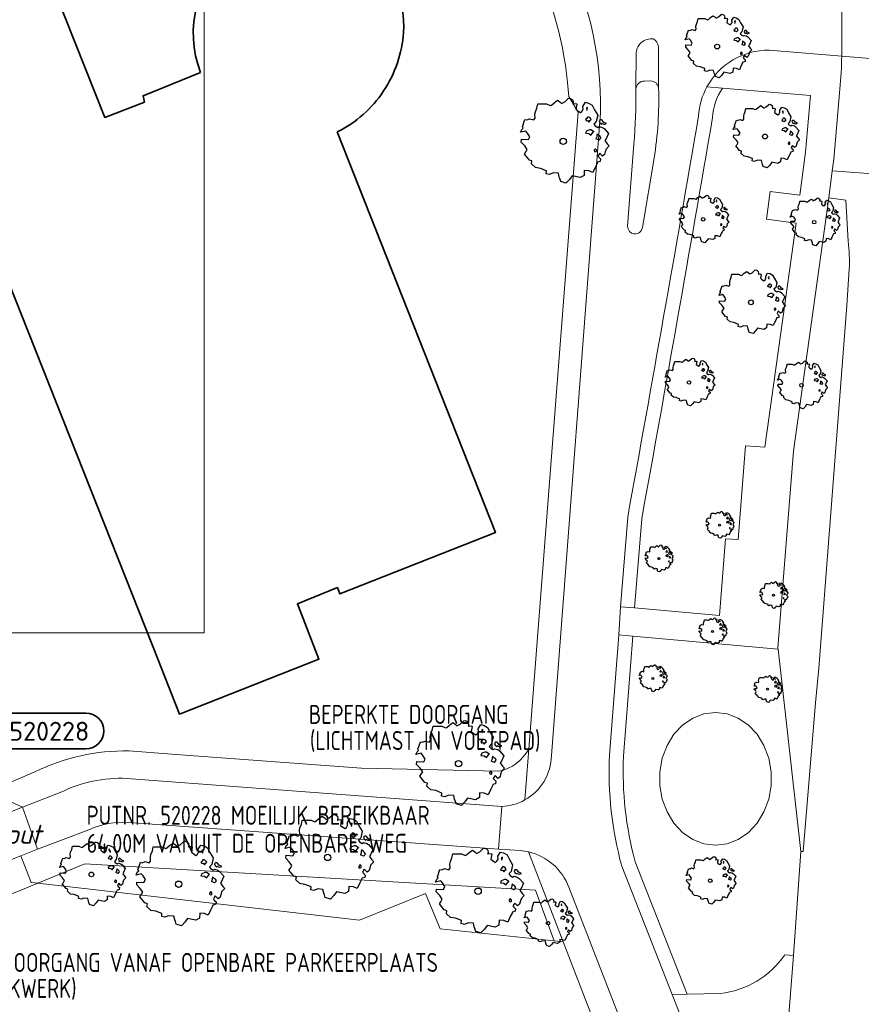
# Model space of a CAD drawing. Header units: metres. Extents: x 152391 to 157968, y 462336 to 467280.
# Tile 229 of 256: x 155140 to 155200, y 464518 to 464588. Entities that reach past the tile are written whole.
import ezdxf
from ezdxf.enums import TextEntityAlignment as Align

# ---------------------------------------------------------------- set-up
doc = ezdxf.new("R2010")
doc.units = ezdxf.units.M
doc.header["$LTSCALE"] = 0.75
doc.layers.get('0').update_dxf_attribs({"lineweight": 25})
doc.layers.get('defpoints').update_dxf_attribs({"lineweight": 25})
for name, color, linetype, lineweight in [('B-GV-GR-BOOM-S', 252, 'Continuous', 25), ('B-WE-GR-BEPLANTING_CULTUUR_BODEMBEDEKKER-GV', 251, 'Continuous', 18), ('B-WE-GR-BEPLANTING_CULTUUR_BOSPLANTSOEN-GV', 251, 'Continuous', 18), ('B-WE-GR-GROENVOORZIENING-GV', 251, 'Continuous', 18), ('B-WE-GR-HAAG-GV', 251, 'Continuous', 13), ('B-WE-OG-BEBOUWING-GV', 6, 'Continuous', 35), ('B-WE-OG-TERREIN_CULTUURSCHEIDING-GV', 251, 'Continuous', 18), ('B-WE-VH-VERHARDING_ASFALT-GV', 251, 'Continuous', 18), ('B-WE-VH-VERHARDING_BETON-GV', 251, 'Continuous', 18), ('B-WE-VH-VERHARDING_BETONSTRAATSTEEN-GV', 251, 'Continuous', 18), ('B-WE-VH-VERHARDING_TEGEL-GV', 251, 'Continuous', 18), ('N-OI-RI-BIJZONDERDERHEDEN-T18', 134, 'Continuous', 18), ('N-OI-RI-VWA_PUTNUMMER-S @ 0.75', 36, 'Continuous', 35)]:
    doc.layers.add(name, color=color, linetype=linetype, lineweight=lineweight)
doc.layers.add('X-XX-AL-TEKENBLAD_HULPLIJN-G', color=7, linetype='Continuous', lineweight=18, plot=False)
doc.styles.add('NLCS-ISO', font='isocpeur.ttf')
doc.styles.add('NLCS-ISO-M750-T18_CURSIEF', font='NLCS-ISO.ttf', dxfattribs={"oblique": 15, "height": 1.35})

# ---------------------------------------------------------------- blocks, each defined once
blk = doc.blocks.new('*U252')
for q in [(1.26, 9.499), (3.674, 8.849)]:
    blk.add_line((0.519, 1.931), q)
blk.add_lwpolyline([(16.81, 12.391), (9.652, 12.391, 1), (9.652, 9.007), (16.81, 9.007, 1)], format="xyb", close=True)
at = {"ltscale": 0.1, "style": 'NLCS-ISO'}
blk.add_attdef('PUTHGT', text='', height=1.8, rotation=74.94699, dxfattribs=at).set_placement((1.959, 7.393), align=Align.MIDDLE_LEFT)
blk.add_attdef('PUTNR', text='', height=1.8, dxfattribs=at).set_placement((13.333, 10.667), align=Align.MIDDLE_CENTER)
blk = doc.blocks.new('ACMAP_ANN_TEMPLATE_type knoop')
at = {"layer": 'defpoints', "style": 'NLCS-ISO-M750-T18_CURSIEF', "oblique": 15}
blk.add_attdef('type_knoop', (0, 0), '', height=1.35, dxfattribs=at)
blk = doc.blocks.new('SGR-BOOM_0_10')
at = {"linetype": 'Continuous'}
for p, q in [((-0.624, 0.668), (-0.591, 0.751)), ((-0.591, 0.751), (-0.572, 0.843)), ((-0.572, 0.843), (-0.375, 0.843)), ((-0.375, 0.843), (-0.29, 0.806)), ((-0.29, 0.806), (-0.264, 0.815)), ((-0.264, 0.815), (-0.205, 0.871)), ((-0.205, 0.871), (-0.127, 0.926)), ((-0.127, 0.926), (-0.075, 0.889)), ((-0.075, 0.889), (-0.035, 0.852)), ((-0.035, 0.852), (0.037, 0.889)), ((0.037, 0.889), (0.115, 0.963)), ((0.115, 0.963), (0.148, 0.973)), ((0.148, 0.973), (0.187, 0.954)), ((0.187, 0.954), (0.22, 0.926)), ((0.226, 0.862), (0.213, 0.843)), ((0.213, 0.843), (0.298, 0.852)), ((0.22, 0.926), (0.226, 0.862)), ((0.305, 0.834), (0.285, 0.723)), ((0.285, 0.723), (0.318, 0.695)), ((0.298, 0.852), (0.305, 0.834)), ((0.423, 0.677), (0.449, 0.723)), ((0.442, 0.788), (0.501, 0.88)), ((0.449, 0.723), (0.442, 0.788)), ((0.501, 0.88), (0.573, 0.862)), ((0.547, 0.769), (0.521, 0.751)), ((0.521, 0.751), (0.534, 0.705)), ((0.534, 0.705), (0.54, 0.695)), ((0.54, 0.714), (0.547, 0.769)), ((0.573, 0.862), (0.652, 0.815)), ((0.652, 0.815), (0.704, 0.714)), ((0.704, 0.714), (0.776, 0.594)), ((-0.958, 0.206), (-0.932, 0.27)), ((-0.84, 0.233), (-0.958, 0.206)), ((-0.945, -0.016), (-0.938, 0.049)), ((-0.938, 0.049), (-0.781, 0.039)), ((-0.932, 0.27), (-0.899, 0.298)), ((-0.918, 0.326), (-0.86, 0.492)), ((-0.899, 0.298), (-0.918, 0.326)), ((-0.86, 0.492), (-0.82, 0.483)), ((-0.801, 0.187), (-0.84, 0.233)), ((-0.82, 0.483), (-0.755, 0.511)), ((-0.748, 0.104), (-0.801, 0.187)), ((-0.781, 0.039), (-0.748, 0.104)), ((-0.755, 0.511), (-0.663, 0.483)), ((-0.663, 0.483), (-0.631, 0.52)), ((-0.637, 0.612), (-0.624, 0.668)), ((-0.631, 0.52), (-0.637, 0.612)), ((0.318, 0.695), (0.39, 0.649)), ((0.39, 0.649), (0.423, 0.677)), ((0.527, 0.511), (0.501, 0.492)), ((0.501, 0.492), (0.521, 0.464)), ((0.521, 0.233), (0.501, 0.187)), ((0.501, 0.187), (0.58, 0.178)), ((0.521, 0.464), (0.553, 0.474)), ((0.593, 0.261), (0.521, 0.233)), ((0.547, 0.547), (0.527, 0.511)), ((0.58, 0.547), (0.547, 0.547)), ((0.553, 0.474), (0.58, 0.437)), ((0.606, 0.529), (0.58, 0.547)), ((0.58, 0.437), (0.606, 0.474)), ((0.58, 0.178), (0.625, 0.141)), ((0.625, 0.261), (0.593, 0.261)), ((0.632, 0.492), (0.606, 0.529)), ((0.606, 0.474), (0.632, 0.492)), ((0.684, 0.224), (0.625, 0.261)), ((0.625, 0.141), (0.678, 0.206)), ((0.678, 0.206), (0.697, 0.233)), ((0.743, 0.446), (0.691, 0.39)), ((0.691, 0.39), (0.717, 0.353)), ((0.717, 0.353), (0.776, 0.316)), ((0.756, 0.104), (0.737, 0.058)), ((0.806, 0.027), (0.737, 0.058)), ((0.776, 0.594), (0.743, 0.446)), ((0.763, 0.169), (0.756, 0.132)), ((0.756, 0.132), (0.756, 0.104)), ((0.802, 0.132), (0.763, 0.169)), ((0.776, 0.316), (0.809, 0.335)), ((0.828, 0.113), (0.802, 0.132)), ((0.806, 0.027), (0.848, 0.076)), ((0.828, 0.483), (0.809, 0.455)), ((0.809, 0.455), (0.822, 0.418)), ((0.809, 0.335), (0.881, 0.316)), ((0.822, 0.418), (0.861, 0.39)), ((0.867, 0.483), (0.828, 0.483)), ((0.848, 0.076), (0.828, 0.113)), ((0.861, 0.409), (0.92, 0.381)), ((0.861, 0.39), (0.867, 0.409)), ((0.913, 0.427), (0.867, 0.483)), ((0.881, 0.316), (0.92, 0.289)), ((0.972, 0.4), (0.913, 0.427)), ((0.92, 0.381), (0.972, 0.4)), ((0.92, 0.289), (1.018, 0.178)), ((0.966, 0.058), (0.939, 0.021)), ((0.939, 0.021), (0.992, -0.053)), ((1.018, 0.178), (0.966, 0.058)), ((-0.866, -0.099), (-0.945, -0.016)), ((-0.873, -0.284), (-0.84, -0.238)), ((-0.761, -0.423), (-0.873, -0.284)), ((-0.807, -0.182), (-0.866, -0.099)), ((-0.84, -0.238), (-0.807, -0.182)), ((-0.703, -0.441), (-0.761, -0.423)), ((-0.716, -0.506), (-0.703, -0.441)), ((-0.624, -0.589), (-0.716, -0.506)), ((-0.513, -0.608), (-0.624, -0.589)), ((-0.375, -0.663), (-0.513, -0.608)), ((-0.382, -0.728), (-0.375, -0.663)), ((0.475, -0.654), (0.468, -0.765)), ((0.58, -0.663), (0.475, -0.654)), ((0.665, -0.7), (0.58, -0.663)), ((0.724, -0.571), (0.665, -0.7)), ((0.724, -0.164), (0.697, -0.201)), ((0.697, -0.201), (0.704, -0.238)), ((0.71, -0.238), (0.75, -0.229)), ((0.75, -0.192), (0.724, -0.164)), ((0.763, -0.497), (0.724, -0.571)), ((0.75, -0.229), (0.75, -0.192)), ((0.769, -0.469), (0.763, -0.497)), ((0.835, -0.45), (0.769, -0.469)), ((0.822, -0.266), (0.782, -0.33)), ((0.782, -0.33), (0.802, -0.358)), ((0.802, -0.358), (0.841, -0.395)), ((0.887, -0.33), (0.822, -0.266)), ((0.841, -0.395), (0.835, -0.45)), ((0.933, -0.293), (0.887, -0.33)), ((0.946, -0.238), (0.933, -0.293)), ((0.966, -0.173), (0.946, -0.238)), ((1.038, -0.099), (0.966, -0.173)), ((0.992, -0.053), (1.038, -0.099)), ((-0.31, -0.746), (-0.382, -0.728)), ((-0.225, -0.709), (-0.31, -0.746)), ((-0.107, -0.718), (-0.225, -0.709)), ((-0.088, -0.802), (-0.107, -0.718)), ((-0.075, -0.839), (-0.088, -0.802)), ((-0.055, -0.903), (-0.075, -0.839)), ((0.063, -0.94), (-0.055, -0.903)), ((0.141, -0.857), (0.063, -0.94)), ((0.2, -0.774), (0.141, -0.857)), ((0.383, -0.811), (0.2, -0.774)), ((0.468, -0.765), (0.383, -0.811))]:
    blk.add_line(p, q, dxfattribs=at)
blk.add_circle((0, 0), 0.0711, dxfattribs=at)
blk = doc.blocks.new('SGR-BOOM_21_30')
at = {"linetype": 'Continuous'}
for p, q in [((-1.051, 1.335), (-1.016, 1.499)), ((-1.016, 1.499), (-0.668, 1.499)), ((-0.668, 1.499), (-0.516, 1.433)), ((-0.516, 1.433), (-0.47, 1.45)), ((-0.47, 1.45), (-0.365, 1.548)), ((-0.365, 1.548), (-0.226, 1.647)), ((-0.226, 1.647), (-0.133, 1.581)), ((-0.133, 1.581), (-0.063, 1.515)), ((-0.063, 1.515), (0.065, 1.581)), ((0.065, 1.581), (0.205, 1.712)), ((0.205, 1.712), (0.263, 1.729)), ((0.263, 1.729), (0.333, 1.696)), ((0.333, 1.696), (0.391, 1.647)), ((0.402, 1.532), (0.379, 1.499)), ((0.379, 1.499), (0.53, 1.515)), ((0.391, 1.647), (0.402, 1.532)), ((0.542, 1.483), (0.507, 1.285)), ((0.53, 1.515), (0.542, 1.483)), ((0.786, 1.4), (0.891, 1.565)), ((0.891, 1.565), (1.019, 1.532)), ((1.019, 1.532), (1.158, 1.45)), ((1.158, 1.45), (1.251, 1.269)), ((-1.633, 0.579), (-1.528, 0.875)), ((-1.528, 0.875), (-1.458, 0.858)), ((-1.458, 0.858), (-1.342, 0.908)), ((-1.342, 0.908), (-1.179, 0.858)), ((-1.179, 0.858), (-1.121, 0.924)), ((-1.133, 1.088), (-1.109, 1.187)), ((-1.121, 0.924), (-1.133, 1.088)), ((-1.109, 1.187), (-1.051, 1.335)), ((0.507, 1.285), (0.565, 1.236)), ((0.565, 1.236), (0.693, 1.154)), ((0.693, 1.154), (0.751, 1.203)), ((0.751, 1.203), (0.798, 1.285)), ((0.798, 1.285), (0.786, 1.4)), ((0.937, 0.908), (0.891, 0.875)), ((0.891, 0.875), (0.926, 0.825)), ((0.972, 1.368), (0.926, 1.335)), ((0.926, 1.335), (0.949, 1.253)), ((0.926, 0.825), (0.984, 0.842)), ((0.972, 0.973), (0.937, 0.908)), ((0.949, 1.253), (0.961, 1.236)), ((0.961, 1.269), (0.972, 1.368)), ((1.03, 0.973), (0.972, 0.973)), ((0.984, 0.842), (1.03, 0.776)), ((1.077, 0.94), (1.03, 0.973)), ((1.03, 0.776), (1.077, 0.842)), ((1.124, 0.875), (1.077, 0.94)), ((1.077, 0.842), (1.124, 0.875)), ((1.321, 0.793), (1.228, 0.694)), ((1.251, 1.269), (1.379, 1.055)), ((1.379, 1.055), (1.321, 0.793)), ((1.472, 0.858), (1.438, 0.809)), ((1.438, 0.809), (1.461, 0.743)), ((1.461, 0.743), (1.531, 0.694)), ((1.542, 0.858), (1.472, 0.858)), ((1.531, 0.727), (1.635, 0.678)), ((1.531, 0.694), (1.542, 0.727)), ((1.624, 0.76), (1.542, 0.858)), ((1.728, 0.71), (1.624, 0.76)), ((1.635, 0.678), (1.728, 0.71)), ((-1.703, 0.365), (-1.656, 0.48)), ((-1.493, 0.415), (-1.703, 0.365)), ((-1.679, -0.029), (-1.668, 0.086)), ((-1.668, 0.086), (-1.389, 0.07)), ((-1.656, 0.48), (-1.598, 0.53)), ((-1.598, 0.53), (-1.633, 0.579)), ((-1.423, 0.333), (-1.493, 0.415)), ((-1.33, 0.185), (-1.423, 0.333)), ((-1.389, 0.07), (-1.33, 0.185)), ((0.926, 0.415), (0.891, 0.333)), ((0.891, 0.333), (1.03, 0.316)), ((1.054, 0.464), (0.926, 0.415)), ((1.03, 0.316), (1.112, 0.251)), ((1.112, 0.464), (1.054, 0.464)), ((1.217, 0.398), (1.112, 0.464)), ((1.112, 0.251), (1.205, 0.365)), ((1.205, 0.365), (1.24, 0.415)), ((1.228, 0.694), (1.275, 0.628)), ((1.275, 0.628), (1.379, 0.563)), ((1.344, 0.185), (1.31, 0.103)), ((1.434, 0.049), (1.31, 0.103)), ((1.356, 0.3), (1.344, 0.234)), ((1.344, 0.234), (1.344, 0.185)), ((1.426, 0.234), (1.356, 0.3)), ((1.379, 0.563), (1.438, 0.595)), ((1.472, 0.201), (1.426, 0.234)), ((1.434, 0.049), (1.507, 0.136)), ((1.438, 0.595), (1.565, 0.563)), ((1.507, 0.136), (1.472, 0.201)), ((1.565, 0.563), (1.635, 0.513)), ((1.635, 0.513), (1.81, 0.316)), ((1.717, 0.103), (1.67, 0.037)), ((1.67, 0.037), (1.763, -0.094)), ((1.81, 0.316), (1.717, 0.103)), ((-1.54, -0.177), (-1.679, -0.029)), ((-1.551, -0.505), (-1.493, -0.423)), ((-1.354, -0.752), (-1.551, -0.505)), ((-1.435, -0.324), (-1.54, -0.177)), ((-1.493, -0.423), (-1.435, -0.324)), ((1.286, -0.292), (1.24, -0.357)), ((1.24, -0.357), (1.251, -0.423)), ((1.263, -0.423), (1.333, -0.407)), ((1.333, -0.341), (1.286, -0.292)), ((1.333, -0.407), (1.333, -0.341)), ((1.461, -0.472), (1.391, -0.587)), ((1.391, -0.587), (1.426, -0.637)), ((1.426, -0.637), (1.496, -0.702)), ((1.577, -0.587), (1.461, -0.472)), ((1.658, -0.522), (1.577, -0.587)), ((1.682, -0.423), (1.658, -0.522)), ((1.717, -0.308), (1.682, -0.423)), ((1.845, -0.177), (1.717, -0.308)), ((1.763, -0.094), (1.845, -0.177)), ((-1.249, -0.784), (-1.354, -0.752)), ((-1.272, -0.899), (-1.249, -0.784)), ((-1.109, -1.047), (-1.272, -0.899)), ((-0.912, -1.08), (-1.109, -1.047)), ((-0.668, -1.179), (-0.912, -1.08)), ((-0.679, -1.294), (-0.668, -1.179)), ((-0.551, -1.326), (-0.679, -1.294)), ((-0.4, -1.261), (-0.551, -1.326)), ((-0.191, -1.277), (-0.4, -1.261)), ((-0.156, -1.425), (-0.191, -1.277)), ((0.356, -1.376), (0.251, -1.524)), ((0.682, -1.441), (0.356, -1.376)), ((0.833, -1.359), (0.682, -1.441)), ((0.844, -1.162), (0.833, -1.359)), ((1.03, -1.179), (0.844, -1.162)), ((1.182, -1.244), (1.03, -1.179)), ((1.286, -1.014), (1.182, -1.244)), ((1.356, -0.883), (1.286, -1.014)), ((1.368, -0.834), (1.356, -0.883)), ((1.484, -0.801), (1.368, -0.834)), ((1.496, -0.702), (1.484, -0.801)), ((-0.133, -1.491), (-0.156, -1.425)), ((-0.098, -1.606), (-0.133, -1.491)), ((0.112, -1.671), (-0.098, -1.606)), ((0.251, -1.524), (0.112, -1.671))]:
    blk.add_line(p, q, dxfattribs=at)
blk.add_circle((0, 0), 0.126, dxfattribs=at)
blk = doc.blocks.new('SGR-BOOM_31_50')
at = {"linetype": 'Continuous'}
for p, q in [((-0.487, 2.064), (-0.301, 2.196)), ((-0.301, 2.196), (-0.177, 2.108)), ((-0.177, 2.108), (-0.084, 2.02)), ((-0.084, 2.02), (0.087, 2.108)), ((0.087, 2.108), (0.273, 2.283)), ((0.273, 2.283), (0.351, 2.305)), ((0.351, 2.305), (0.444, 2.261)), ((0.444, 2.261), (0.521, 2.196)), ((0.521, 2.196), (0.537, 2.042)), ((-1.51, 1.451), (-1.479, 1.582)), ((-1.495, 1.232), (-1.51, 1.451)), ((-1.479, 1.582), (-1.402, 1.78)), ((-1.402, 1.78), (-1.355, 1.999)), ((-1.355, 1.999), (-0.89, 1.999)), ((-0.89, 1.999), (-0.688, 1.911)), ((-0.688, 1.911), (-0.626, 1.933)), ((-0.626, 1.933), (-0.487, 2.064)), ((0.537, 2.042), (0.506, 1.999)), ((0.506, 1.999), (0.707, 2.02)), ((0.723, 1.977), (0.676, 1.714)), ((0.676, 1.714), (0.754, 1.648)), ((0.707, 2.02), (0.723, 1.977)), ((0.754, 1.648), (0.924, 1.539)), ((0.924, 1.539), (1.002, 1.604)), ((1.002, 1.604), (1.064, 1.714)), ((1.048, 1.867), (1.188, 2.086)), ((1.064, 1.714), (1.048, 1.867)), ((1.188, 2.086), (1.358, 2.042)), ((1.296, 1.823), (1.234, 1.78)), ((1.234, 1.78), (1.265, 1.67)), ((1.265, 1.67), (1.281, 1.648)), ((1.281, 1.692), (1.296, 1.823)), ((1.358, 2.042), (1.545, 1.933)), ((1.545, 1.933), (1.669, 1.692)), ((1.669, 1.692), (1.839, 1.407)), ((1.839, 1.407), (1.762, 1.057)), ((-2.208, 0.641), (-2.131, 0.706)), ((-2.177, 0.772), (-2.038, 1.166)), ((-2.131, 0.706), (-2.177, 0.772)), ((-2.038, 1.166), (-1.944, 1.144)), ((-1.944, 1.144), (-1.789, 1.21)), ((-1.789, 1.21), (-1.572, 1.144)), ((-1.572, 1.144), (-1.495, 1.232)), ((1.25, 1.21), (1.188, 1.166)), ((1.188, 1.166), (1.234, 1.101)), ((1.234, 1.101), (1.312, 1.122)), ((1.296, 1.298), (1.25, 1.21)), ((1.374, 1.298), (1.296, 1.298)), ((1.312, 1.122), (1.374, 1.035)), ((1.436, 1.254), (1.374, 1.298)), ((1.374, 1.035), (1.436, 1.122)), ((1.498, 1.166), (1.436, 1.254)), ((1.436, 1.122), (1.498, 1.166)), ((1.762, 1.057), (1.638, 0.925)), ((1.638, 0.925), (1.7, 0.838)), ((1.7, 0.838), (1.839, 0.75)), ((1.839, 0.75), (1.917, 0.794)), ((1.963, 1.144), (1.917, 1.079)), ((1.917, 1.079), (1.948, 0.991)), ((1.917, 0.794), (2.087, 0.75)), ((1.948, 0.991), (2.041, 0.925)), ((2.056, 1.144), (1.963, 1.144)), ((2.041, 0.969), (2.18, 0.903)), ((2.041, 0.925), (2.056, 0.969)), ((2.165, 1.013), (2.056, 1.144)), ((2.087, 0.75), (2.18, 0.684)), ((2.304, 0.947), (2.165, 1.013)), ((2.18, 0.903), (2.304, 0.947)), ((-2.27, 0.487), (-2.208, 0.641)), ((-1.991, 0.553), (-2.27, 0.487)), ((-2.239, -0.038), (-2.224, 0.115)), ((-2.224, 0.115), (-1.851, 0.093)), ((-1.898, 0.444), (-1.991, 0.553)), ((-1.774, 0.246), (-1.898, 0.444)), ((-1.851, 0.093), (-1.774, 0.246)), ((1.234, 0.553), (1.188, 0.444)), ((1.188, 0.444), (1.374, 0.422)), ((1.405, 0.619), (1.234, 0.553)), ((1.374, 0.422), (1.483, 0.334)), ((1.483, 0.619), (1.405, 0.619)), ((1.622, 0.531), (1.483, 0.619)), ((1.483, 0.334), (1.607, 0.487)), ((1.607, 0.487), (1.653, 0.553)), ((1.793, 0.246), (1.746, 0.137)), ((1.911, 0.065), (1.746, 0.137)), ((1.808, 0.4), (1.793, 0.312)), ((1.793, 0.312), (1.793, 0.246)), ((1.901, 0.312), (1.808, 0.4)), ((1.963, 0.268), (1.901, 0.312)), ((1.911, 0.065), (2.01, 0.181)), ((2.01, 0.181), (1.963, 0.268)), ((2.18, 0.684), (2.413, 0.422)), ((2.289, 0.137), (2.227, 0.049)), ((2.227, 0.049), (2.351, -0.126)), ((2.413, 0.422), (2.289, 0.137)), ((-2.053, -0.235), (-2.239, -0.038)), ((-2.069, -0.673), (-1.991, -0.564)), ((-1.805, -1.002), (-2.069, -0.673)), ((-1.913, -0.433), (-2.053, -0.235)), ((-1.991, -0.564), (-1.913, -0.433)), ((1.715, -0.389), (1.653, -0.476)), ((1.653, -0.476), (1.669, -0.564)), ((1.684, -0.564), (1.777, -0.542)), ((1.777, -0.454), (1.715, -0.389)), ((1.777, -0.542), (1.777, -0.454)), ((1.948, -0.63), (1.855, -0.783)), ((2.103, -0.783), (1.948, -0.63)), ((2.211, -0.695), (2.103, -0.783)), ((2.242, -0.564), (2.211, -0.695)), ((2.289, -0.411), (2.242, -0.564)), ((2.459, -0.235), (2.289, -0.411)), ((2.351, -0.126), (2.459, -0.235)), ((-1.665, -1.046), (-1.805, -1.002)), ((-1.696, -1.199), (-1.665, -1.046)), ((-1.479, -1.396), (-1.696, -1.199)), ((-1.216, -1.44), (-1.479, -1.396)), ((1.715, -1.352), (1.576, -1.659)), ((1.808, -1.177), (1.715, -1.352)), ((1.824, -1.112), (1.808, -1.177)), ((1.979, -1.068), (1.824, -1.112)), ((1.855, -0.783), (1.901, -0.849)), ((1.901, -0.849), (1.994, -0.936)), ((1.994, -0.936), (1.979, -1.068)), ((-0.89, -1.571), (-1.216, -1.44)), ((-0.906, -1.725), (-0.89, -1.571)), ((-0.735, -1.769), (-0.906, -1.725)), ((-0.533, -1.681), (-0.735, -1.769)), ((-0.254, -1.703), (-0.533, -1.681)), ((-0.208, -1.9), (-0.254, -1.703)), ((-0.177, -1.988), (-0.208, -1.9)), ((-0.13, -2.141), (-0.177, -1.988)), ((0.335, -2.031), (0.149, -2.229)), ((0.475, -1.834), (0.335, -2.031)), ((0.909, -1.922), (0.475, -1.834)), ((1.11, -1.812), (0.909, -1.922)), ((1.126, -1.55), (1.11, -1.812)), ((1.374, -1.571), (1.126, -1.55)), ((1.576, -1.659), (1.374, -1.571)), ((0.149, -2.229), (-0.13, -2.141))]:
    blk.add_line(p, q, dxfattribs=at)
blk.add_circle((0, 0), 0.169, dxfattribs=at)
blk = doc.blocks.new('SGR-BOOM_50_100')
at = {"linetype": 'Continuous'}
for p, q in [((-0.649, 2.752), (-0.401, 2.928)), ((-0.401, 2.928), (-0.236, 2.811)), ((-0.236, 2.811), (-0.112, 2.694)), ((-0.112, 2.694), (0.116, 2.811)), ((0.116, 2.811), (0.364, 3.044)), ((0.364, 3.044), (0.467, 3.074)), ((0.467, 3.074), (0.591, 3.015)), ((0.591, 3.015), (0.695, 2.928)), ((0.695, 2.928), (0.715, 2.723)), ((-2.014, 1.935), (-1.972, 2.11)), ((-1.972, 2.11), (-1.869, 2.373)), ((-1.869, 2.373), (-1.807, 2.665)), ((-1.807, 2.665), (-1.187, 2.665)), ((-1.187, 2.665), (-0.918, 2.548)), ((-0.918, 2.548), (-0.835, 2.577)), ((-0.835, 2.577), (-0.649, 2.752)), ((0.715, 2.723), (0.674, 2.665)), ((0.674, 2.665), (0.943, 2.694)), ((0.964, 2.636), (0.902, 2.285)), ((0.902, 2.285), (1.005, 2.198)), ((0.943, 2.694), (0.964, 2.636)), ((1.005, 2.198), (1.232, 2.052)), ((1.232, 2.052), (1.336, 2.139)), ((1.336, 2.139), (1.418, 2.285)), ((1.398, 2.49), (1.584, 2.782)), ((1.418, 2.285), (1.398, 2.49)), ((1.584, 2.782), (1.811, 2.723)), ((1.729, 2.431), (1.646, 2.373)), ((1.646, 2.373), (1.687, 2.227)), ((1.687, 2.227), (1.708, 2.198)), ((1.708, 2.256), (1.729, 2.431)), ((1.811, 2.723), (2.059, 2.577)), ((2.059, 2.577), (2.225, 2.256)), ((2.225, 2.256), (2.452, 1.876)), ((-2.903, 1.029), (-2.717, 1.555)), ((-2.717, 1.555), (-2.593, 1.526)), ((-2.593, 1.526), (-2.386, 1.613)), ((-2.386, 1.613), (-2.096, 1.526)), ((-2.096, 1.526), (-1.993, 1.643)), ((-1.993, 1.643), (-2.014, 1.935)), ((1.667, 1.613), (1.584, 1.555)), ((1.584, 1.555), (1.646, 1.467)), ((1.646, 1.467), (1.749, 1.497)), ((1.729, 1.73), (1.667, 1.613)), ((1.832, 1.73), (1.729, 1.73)), ((1.749, 1.497), (1.832, 1.38)), ((1.915, 1.672), (1.832, 1.73)), ((1.832, 1.38), (1.915, 1.497)), ((1.997, 1.555), (1.915, 1.672)), ((1.915, 1.497), (1.997, 1.555)), ((2.349, 1.409), (2.183, 1.234)), ((2.452, 1.876), (2.349, 1.409)), ((2.618, 1.526), (2.556, 1.438)), ((2.556, 1.438), (2.597, 1.321)), ((2.742, 1.526), (2.618, 1.526)), ((2.886, 1.351), (2.742, 1.526)), ((-3.027, 0.65), (-2.944, 0.854)), ((-2.655, 0.737), (-3.027, 0.65)), ((-2.944, 0.854), (-2.841, 0.942)), ((-2.841, 0.942), (-2.903, 1.029)), ((-2.531, 0.591), (-2.655, 0.737)), ((1.646, 0.737), (1.584, 0.591)), ((1.873, 0.825), (1.646, 0.737)), ((1.977, 0.825), (1.873, 0.825)), ((2.163, 0.708), (1.977, 0.825)), ((2.142, 0.65), (2.204, 0.737)), ((2.183, 1.234), (2.266, 1.117)), ((2.266, 1.117), (2.452, 1)), ((2.452, 1), (2.556, 1.059)), ((2.556, 1.059), (2.783, 1)), ((2.597, 1.321), (2.721, 1.234)), ((2.721, 1.292), (2.907, 1.205)), ((2.721, 1.234), (2.742, 1.292)), ((2.783, 1), (2.907, 0.913)), ((3.072, 1.263), (2.886, 1.351)), ((2.907, 1.205), (3.072, 1.263)), ((2.907, 0.913), (3.217, 0.562)), ((-2.985, -0.051), (-2.965, 0.153)), ((-2.965, 0.153), (-2.469, 0.124)), ((-2.365, 0.329), (-2.531, 0.591)), ((-2.469, 0.124), (-2.365, 0.329)), ((1.584, 0.591), (1.832, 0.562)), ((1.832, 0.562), (1.977, 0.445)), ((1.977, 0.445), (2.142, 0.65)), ((2.39, 0.329), (2.328, 0.183)), ((2.549, 0.087), (2.328, 0.183)), ((2.411, 0.533), (2.39, 0.416)), ((2.39, 0.416), (2.39, 0.329)), ((2.535, 0.416), (2.411, 0.533)), ((2.618, 0.358), (2.535, 0.416)), ((2.549, 0.087), (2.68, 0.241)), ((2.68, 0.241), (2.618, 0.358)), ((3.052, 0.183), (2.969, 0.066)), ((2.969, 0.066), (3.135, -0.168)), ((3.217, 0.562), (3.052, 0.183)), ((-2.737, -0.314), (-2.985, -0.051)), ((-2.551, -0.577), (-2.737, -0.314)), ((-2.655, -0.752), (-2.551, -0.577)), ((2.287, -0.518), (2.204, -0.635)), ((2.204, -0.635), (2.225, -0.752)), ((2.37, -0.606), (2.287, -0.518)), ((2.37, -0.723), (2.37, -0.606)), ((3.052, -0.548), (2.99, -0.752)), ((3.279, -0.314), (3.052, -0.548)), ((3.135, -0.168), (3.279, -0.314)), ((-2.758, -0.898), (-2.655, -0.752)), ((-2.407, -1.336), (-2.758, -0.898)), ((-2.22, -1.394), (-2.407, -1.336)), ((-2.262, -1.599), (-2.22, -1.394)), ((2.245, -0.752), (2.37, -0.723)), ((2.597, -0.84), (2.473, -1.044)), ((2.473, -1.044), (2.535, -1.132)), ((2.535, -1.132), (2.659, -1.248)), ((2.804, -1.044), (2.597, -0.84)), ((2.659, -1.248), (2.638, -1.424)), ((2.948, -0.927), (2.804, -1.044)), ((2.99, -0.752), (2.948, -0.927)), ((-1.972, -1.862), (-2.262, -1.599)), ((-1.621, -1.92), (-1.972, -1.862)), ((-1.187, -2.095), (-1.621, -1.92)), ((-1.207, -2.3), (-1.187, -2.095)), ((1.501, -2.066), (1.48, -2.417)), ((1.832, -2.095), (1.501, -2.066)), ((2.101, -2.212), (1.832, -2.095)), ((2.287, -1.803), (2.101, -2.212)), ((2.411, -1.57), (2.287, -1.803)), ((2.432, -1.482), (2.411, -1.57)), ((2.638, -1.424), (2.432, -1.482)), ((-0.98, -2.358), (-1.207, -2.3)), ((-0.711, -2.241), (-0.98, -2.358)), ((-0.339, -2.271), (-0.711, -2.241)), ((-0.277, -2.533), (-0.339, -2.271)), ((-0.236, -2.65), (-0.277, -2.533)), ((-0.174, -2.855), (-0.236, -2.65)), ((0.447, -2.709), (0.199, -2.971)), ((0.633, -2.446), (0.447, -2.709)), ((1.212, -2.563), (0.633, -2.446)), ((1.48, -2.417), (1.212, -2.563)), ((0.199, -2.971), (-0.174, -2.855))]:
    blk.add_line(p, q, dxfattribs=at)
blk.add_circle((0, 0), 0.225, dxfattribs=at)

msp = doc.modelspace()

# ---------------------------------------------------------------- linework, layer by layer
at = {"layer": 'B-WE-GR-BEPLANTING_CULTUUR_BODEMBEDEKKER-GV'}
for points in [[(155145.201, 464530.365), (155141.558, 464528.99), (155140.385, 464528.525), (155141.11, 464526.623), (155141.581, 464526.569), (155144.928, 464527.946), (155176.975, 464526.076), (155178.309, 464522.469)], [(155175.906, 464528.893), (155174.34, 464528.996), (155148.415, 464530.861)], [(155178.309, 464522.469), (155178.951, 464522.401), (155176.484, 464528.798)]]:
    msp.add_lwpolyline(points, dxfattribs=at)
for points in [[(155148.415, 464530.861, 0.140646), (155145.201, 464530.365)], [(155176.484, 464528.798, 0.036484), (155175.906, 464528.893)]]:
    msp.add_lwpolyline(points, format="xyb", dxfattribs=at)
at = {"layer": 'B-WE-GR-BEPLANTING_CULTUUR_BOSPLANTSOEN-GV'}
msp.add_lwpolyline([(155170.198, 464523.331), (155178.309, 464522.469), (155176.975, 464526.076), (155144.928, 464527.946), (155141.581, 464526.569), (155164.452, 464523.941), (155169.154, 464525.838)], close=True, dxfattribs=at)
at = {"layer": 'B-WE-GR-GROENVOORZIENING-GV'}
for points in [[(155189.171, 464583.231, 0.108883), (155188.576, 464581.164)], [(155189.572, 464581.051, -0.141549), (155190.287, 464583.137)], [(155188.576, 464581.164, -0.002586), (155183.536, 464552.614)], [(155184.529, 464552.484, 0.002556), (155189.572, 464581.051)], [(155182.236, 464535.673, 0.0773), (155183.114, 464527.78)], [(155184.065, 464528.094, -0.076465), (155183.234, 464535.613)]]:
    msp.add_lwpolyline(points, format="xyb", dxfattribs=at)
for points in [[(155190.287, 464583.137), (155189.171, 464583.231)], [(155183.536, 464552.614), (155183.026, 464546.241)], [(155183.026, 464546.241), (155184.022, 464546.154), (155184.529, 464552.484)], [(155183.234, 464535.613), (155183.892, 464544.144), (155182.896, 464544.233), (155182.236, 464535.673)], [(155183.114, 464527.78), (155186.705, 464518.65), (155187.771, 464518.671)], [(155187.771, 464518.671), (155184.065, 464528.094)]]:
    msp.add_lwpolyline(points, dxfattribs=at)
at = {"layer": 'B-WE-GR-HAAG-GV'}
for points in [[(155189.171, 464583.231, 0.108883), (155188.576, 464581.164)], [(155189.572, 464581.051, -0.141549), (155190.287, 464583.137)], [(155188.576, 464581.164, -0.002586), (155183.536, 464552.614)], [(155184.529, 464552.484, 0.002556), (155189.572, 464581.051)], [(155182.236, 464535.673, 0.0773), (155183.114, 464527.78)], [(155184.065, 464528.094, -0.076465), (155183.234, 464535.613)]]:
    msp.add_lwpolyline(points, format="xyb", dxfattribs=at)
for points in [[(155190.287, 464583.137), (155189.171, 464583.231)], [(155183.536, 464552.614), (155183.026, 464546.241)], [(155183.026, 464546.241), (155184.022, 464546.154), (155184.529, 464552.484)], [(155183.234, 464535.613), (155183.892, 464544.144), (155182.896, 464544.233), (155182.236, 464535.673)], [(155183.114, 464527.78), (155186.705, 464518.65)], [(155186.705, 464518.65), (155187.771, 464518.671), (155184.065, 464528.094)]]:
    msp.add_lwpolyline(points, dxfattribs=at)
at = {"layer": 'B-WE-OG-BEBOUWING-GV'}
for points in [[(155153.163, 464584.244), (155149.065, 464582.593), (155149.171, 464582.147), (155146.341, 464581.052), (155140.657, 464595.399)], [(155132.029, 464588.413), (155130.65, 464585.17), (155133.893, 464583.71), (155134.865, 464581.061), (155130.73, 464579.494), (155132.405, 464575.44), (155136.486, 464577.034), (155136.501, 464576.912), (155138.721, 464571.304), (155138.972, 464570.67), (155149.741, 464543.473), (155149.834, 464543.237), (155151.669, 464538.603), (155161.574, 464542.519), (155160.047, 464546.44), (155162.89, 464547.6), (155163.067, 464547.154), (155174.126, 464551.514), (155162.884, 464580.024)]]:
    msp.add_lwpolyline(points, dxfattribs=at)
for points in [[(155164.734, 464592.888, 0.76472), (155153.163, 464584.244)], [(155167.591, 464587.103, 0.130777), (155166.968, 464590.323)], [(155166.177, 464582.94, 0.130691), (155167.591, 464587.103)], [(155162.884, 464580.024, 0.130614), (155166.177, 464582.94)]]:
    msp.add_lwpolyline(points, format="xyb", dxfattribs=at)
at = {"layer": 'B-WE-OG-TERREIN_CULTUURSCHEIDING-GV'}
for points in [[(155184.022, 464546.154), (155190.067, 464545.625), (155190.489, 464551.073), (155191.399, 464551.016), (155191.914, 464557.681), (155193.279, 464557.598), (155195.51, 464573.533), (155193.415, 464573.819), (155193.67, 464575.791), (155195.779, 464575.534), (155196.181, 464578.577), (155196.539, 464582.615), (155190.287, 464583.137)], [(155184.529, 464552.484), (155184.022, 464546.154)], [(155195.859, 464528.822), (155194.233, 464543.216), (155183.892, 464544.144), (155183.234, 464535.613)], [(155194.714, 464521.47), (155195.336, 464521.426), (155195.859, 464528.822)], [(155184.065, 464528.094), (155187.771, 464518.671), (155190.115, 464518.718)]]:
    msp.add_lwpolyline(points, dxfattribs=at)
for points in [[(155190.287, 464583.137, 0.141549), (155189.572, 464581.051)], [(155189.572, 464581.051, -0.002556), (155184.529, 464552.484)], [(155183.234, 464535.613, 0.076465), (155184.065, 464528.094)], [(155190.115, 464518.718, 0.217497), (155194.714, 464521.47)]]:
    msp.add_lwpolyline(points, format="xyb", dxfattribs=at)
for points in [[(155191.397, 464529.687), (155192.117, 464530.181), (155192.735, 464530.842), (155193.224, 464531.641), (155193.562, 464532.543), (155193.735, 464533.509), (155193.735, 464534.497), (155193.562, 464535.463), (155193.224, 464536.365), (155192.735, 464537.164), (155192.117, 464537.825), (155191.397, 464538.319), (155190.606, 464538.624), (155189.779, 464538.727), (155188.952, 464538.624), (155188.161, 464538.319), (155187.441, 464537.825), (155186.823, 464537.164), (155186.334, 464536.365), (155185.996, 464535.463), (155185.823, 464534.497), (155185.823, 464533.509), (155185.996, 464532.543), (155186.334, 464531.641), (155186.823, 464530.842), (155187.441, 464530.181), (155188.161, 464529.687), (155188.952, 464529.382), (155189.779, 464529.279), (155190.606, 464529.382)], [(155191.397, 464529.687), (155190.606, 464529.382), (155189.779, 464529.279), (155188.952, 464529.382), (155188.161, 464529.687), (155187.441, 464530.181), (155186.823, 464530.842), (155186.334, 464531.641), (155185.996, 464532.543), (155185.823, 464533.509), (155185.823, 464534.497), (155185.996, 464535.463), (155186.334, 464536.365), (155186.823, 464537.164), (155187.441, 464537.825), (155188.161, 464538.319), (155188.952, 464538.624), (155189.779, 464538.727), (155190.606, 464538.624), (155191.397, 464538.319), (155192.117, 464537.825), (155192.735, 464537.164), (155193.224, 464536.365), (155193.562, 464535.463), (155193.735, 464534.497), (155193.735, 464533.509), (155193.562, 464532.543), (155193.224, 464531.641), (155192.735, 464530.842), (155192.117, 464530.181)], [(155129.768, 464520.457), (155129.736, 464520.539), (155134.226, 464522.291), (155133.771, 464523.356), (155134.08, 464523.483), (155136.891, 464524.64), (155141.581, 464526.569), (155141.11, 464526.623), (155140.385, 464528.525), (155133.239, 464525.694), (155133.195, 464525.677), (155086.05, 464507.082), (155089.464, 464498.924), (155092.194, 464500), (155122.203, 464511.841), (155131.621, 464515.557), (155131.679, 464515.58)]]:
    msp.add_lwpolyline(points, close=True, dxfattribs=at)
at = {"layer": 'B-WE-VH-VERHARDING_ASFALT-GV'}
for points in [[(155178.594, 464593.628, -0.130778), (155181.611, 464581.385)], [(155184.133, 464585.666, -0.415174), (155185.343, 464586.641)], [(155185.343, 464586.641, -0.277045), (155185.719, 464586.088)], [(155189.171, 464583.231, -0.277101), (155193.597, 464585.841)], [(155198.753, 464585.42, -0.02386), (155198.627, 464583.073)], [(155183.974, 464579.15, 0.019923), (155184.124, 464583.065)], [(155185.735, 464583.144, -0.047517), (155185.414, 464578.158)], [(155188.576, 464581.164, -0.108883), (155189.171, 464583.231)], [(155183.536, 464552.614, 0.002586), (155188.576, 464581.164)], [(155184.577, 464573.213, -0.937984), (155183.528, 464573.317)], [(155199.223, 464572.259, -0.034491), (155199.296, 464570.259)], [(155178.108, 464535.645, -0.267631), (155176.218, 464532.491)], [(155183.114, 464527.78, -0.0773), (155182.236, 464535.673)], [(155176.218, 464532.491, -0.117286), (155174.575, 464532.03)], [(155175.906, 464528.893, -0.036484), (155176.484, 464528.798)], [(155176.484, 464528.798, -0.247551), (155179.359, 464526.28)]]:
    msp.add_lwpolyline(points, format="xyb", dxfattribs=at)
for points in [[(155193.597, 464585.841), (155198.753, 464585.42), (155198.763, 464589.65), (155191.624, 464590.197)], [(155184.124, 464583.065), (155184.133, 464585.666)], [(155185.719, 464586.088), (155185.735, 464583.144)], [(155198.627, 464583.073), (155198.196, 464578.09), (155198.086, 464577.265), (155202.578, 464576.934), (155202.554, 464581.82), (155202.582, 464582.168), (155202.814, 464585.089), (155198.753, 464585.42)], [(155181.611, 464581.385), (155178.108, 464535.645)], [(155183.528, 464573.317), (155183.974, 464579.15)], [(155185.414, 464578.158), (155184.577, 464573.213)], [(155202.581, 464576.426), (155202.578, 464576.934), (155198.086, 464577.265), (155197.829, 464575.341), (155199.058, 464575.17), (155199.223, 464572.259)], [(155199.296, 464570.259), (155199.124, 464567.686), (155197.122, 464541.875), (155196.887, 464539.41), (155196.005, 464528.823), (155195.859, 464528.822), (155195.336, 464521.426), (155194.346, 464509.088), (155194.34, 464509.012), (155193.946, 464504.208), (155193.6, 464500), (155191.451, 464472.595), (155191.414, 464472.356), (155200.3, 464472.056)], [(155182.236, 464535.673), (155182.896, 464544.233), (155183.026, 464546.241), (155183.536, 464552.614)], [(155174.575, 464532.03), (155174.34, 464528.996), (155175.906, 464528.893)], [(155191.154, 464507.296), (155188.724, 464513.529), (155186.705, 464518.65), (155183.114, 464527.78)], [(155179.359, 464526.28), (155187.566, 464505.116)]]:
    msp.add_lwpolyline(points, dxfattribs=at)
msp.add_lwpolyline([(155203.148, 464589.314), (155198.763, 464589.65), (155198.753, 464585.42), (155202.814, 464585.089), (155202.821, 464585.183), (155204.974, 464585.022), (155204.965, 464584.94), (155208.476, 464584.659), (155208.959, 464588.82), (155205.437, 464589.099), (155205.426, 464588.997), (155203.136, 464589.182)], close=True, dxfattribs=at)
at = {"layer": 'B-WE-VH-VERHARDING_BETON-GV'}
for points in [[(155199.223, 464572.259), (155199.058, 464575.17), (155197.829, 464575.341), (155195.323, 464557.314), (155194.221, 464543.319), (155194.233, 464543.216)], [(155194.233, 464543.216), (155195.859, 464528.822), (155196.005, 464528.823), (155196.887, 464539.41), (155197.122, 464541.875), (155199.124, 464567.686), (155199.296, 464570.259)]]:
    msp.add_lwpolyline(points, dxfattribs=at)
msp.add_lwpolyline([(155199.296, 464570.259, 0.034491), (155199.223, 464572.259)], format="xyb", dxfattribs=at)
at = {"layer": 'B-WE-VH-VERHARDING_BETONSTRAATSTEEN-GV'}
for points in [[(155184.724, 464583.645, 0.413555), (155184.124, 464583.065)], [(155185.735, 464583.144, 0.379195), (155185.171, 464583.656)], [(155184.124, 464583.065, -0.019923), (155183.974, 464579.15)], [(155185.414, 464578.158, 0.047517), (155185.735, 464583.144)], [(155183.528, 464573.317, 0.937984), (155184.577, 464573.213)], [(155194.714, 464521.47, -0.217497), (155190.115, 464518.718)]]:
    msp.add_lwpolyline(points, format="xyb", dxfattribs=at)
for points in [[(155185.171, 464583.656), (155184.724, 464583.645)], [(155183.974, 464579.15), (155183.528, 464573.317)], [(155184.577, 464573.213), (155185.414, 464578.158)], [(155194.346, 464509.088), (155195.336, 464521.426), (155194.714, 464521.47)], [(155190.115, 464518.718), (155187.771, 464518.671), (155186.705, 464518.65), (155188.724, 464513.529)]]:
    msp.add_lwpolyline(points, dxfattribs=at)
for points in [[(155138.433, 464533.235), (155138.154, 464533.126), (155134.175, 464531.569), (155134.334, 464531.155), (155133.523, 464529.217), (155140.501, 464531.989), (155138.6, 464532.828)], [(155133.239, 464525.694), (155140.385, 464528.525), (155141.558, 464528.99), (155140.501, 464531.989), (155133.523, 464529.217), (155132.039, 464528.63), (155133.195, 464525.677)]]:
    msp.add_lwpolyline(points, close=True, dxfattribs=at)
at = {"layer": 'B-WE-VH-VERHARDING_TEGEL-GV'}
for points in [[(155181.611, 464581.385, 0.130778), (155178.594, 464593.628)], [(155176.31, 464593.005, -0.106356), (155179.246, 464583.544)], [(155185.343, 464586.641, 0.415174), (155184.133, 464585.666)], [(155185.719, 464586.088, 0.277045), (155185.343, 464586.641)], [(155193.597, 464585.841, 0.277101), (155189.171, 464583.231)], [(155198.627, 464583.073, 0.02386), (155198.753, 464585.42)], [(155184.124, 464583.065, -0.413555), (155184.724, 464583.645)], [(155185.171, 464583.656, -0.379195), (155185.735, 464583.144)], [(155148.059, 464535.98, 0.119086), (155141.382, 464534.499)], [(155176.499, 464536.117, -0.220962), (155174.381, 464534.533)], [(155176.218, 464532.491, 0.267631), (155178.108, 464535.645)], [(155143.179, 464533.021, -0.127585), (155147.921, 464534.024)], [(155147.921, 464534.024, 0.127585), (155143.179, 464533.021)], [(155174.575, 464532.03, 0.117286), (155176.218, 464532.491)], [(155145.201, 464530.365, -0.140646), (155148.415, 464530.861)], [(155179.359, 464526.28, 0.247551), (155176.484, 464528.798)]]:
    msp.add_lwpolyline(points, format="xyb", dxfattribs=at)
for points in [[(155184.133, 464585.666), (155184.124, 464583.065)], [(155185.735, 464583.144), (155185.719, 464586.088)], [(155198.753, 464585.42), (155193.597, 464585.841)], [(155184.724, 464583.645), (155185.171, 464583.656)], [(155179.246, 464583.544), (155179.345, 464582.552), (155180.021, 464581.419), (155176.499, 464536.117), (155176.218, 464532.491)], [(155183.026, 464546.241), (155182.896, 464544.233), (155183.892, 464544.144), (155194.233, 464543.216), (155194.221, 464543.319), (155195.323, 464557.314), (155197.829, 464575.341), (155198.086, 464577.265), (155198.196, 464578.09), (155198.627, 464583.073)], [(155189.171, 464583.231), (155190.287, 464583.137), (155196.539, 464582.615), (155196.181, 464578.577), (155195.779, 464575.534), (155193.67, 464575.791), (155193.415, 464573.819), (155195.51, 464573.533), (155193.279, 464557.598), (155191.914, 464557.681), (155191.399, 464551.016), (155190.489, 464551.073), (155190.067, 464545.625), (155184.022, 464546.154), (155183.026, 464546.241)], [(155178.108, 464535.645), (155181.611, 464581.385)], [(155164.593, 464534.766), (155151.414, 464535.734), (155148.059, 464535.98)], [(155176.218, 464532.491), (155176.499, 464536.117)], [(155174.381, 464534.533), (155164.593, 464534.766)], [(155141.382, 464534.499), (155138.433, 464533.235), (155138.6, 464532.828), (155140.501, 464531.989), (155143.179, 464533.021)], [(155147.921, 464534.024), (155174.575, 464532.03)], [(155174.34, 464528.996), (155174.575, 464532.03), (155147.921, 464534.024)], [(155143.179, 464533.021), (155140.501, 464531.989), (155141.558, 464528.99), (155145.201, 464530.365)], [(155148.415, 464530.861), (155174.34, 464528.996)], [(155176.484, 464528.798), (155178.951, 464522.401), (155181.201, 464516.569), (155183.129, 464511.663), (155185.903, 464504.509)], [(155187.566, 464505.116), (155179.359, 464526.28)]]:
    msp.add_lwpolyline(points, dxfattribs=at)
at = {"layer": 'X-XX-AL-TEKENBLAD_HULPLIJN-G', "flags": 128}
msp.add_lwpolyline([(155303.405, 464974.886), (154995.905, 464974.886), (154838.404, 464974.886), (154688.404, 464974.886), (154688.404, 464759.636), (154688.404, 464544.386), (154838.404, 464544.386), (154995.905, 464544.386), (155153.405, 464544.386), (155153.405, 464633.897), (155303.405, 464633.897)], close=True, dxfattribs=at)

# ---------------------------------------------------------------- block references
at = {"layer": 'B-GV-GR-BOOM-S', "transparency": 33554559}
for name, p in [('SGR-BOOM_31_50', (155189.9, 464586.1)), ('SGR-BOOM_50_100', (155178.948, 464579.35)), ('SGR-BOOM_31_50', (155193.3, 464579.7)), ('SGR-BOOM_21_30', (155188.9, 464573.8)), ('SGR-BOOM_21_30', (155196.8, 464573.6)), ('SGR-BOOM_31_50', (155192.3, 464567.9)), ('SGR-BOOM_21_30', (155187.9, 464562.2)), ('SGR-BOOM_21_30', (155195.9, 464562)), ('SGR-BOOM_0_10', (155190.068, 464552.053)), ('SGR-BOOM_0_10', (155185.741, 464549.662)), ('SGR-BOOM_0_10', (155193.901, 464547.053)), ('SGR-BOOM_0_10', (155189.568, 464544.47)), ('SGR-BOOM_0_10', (155185.318, 464541.137)), ('SGR-BOOM_0_10', (155193.483, 464540.373)), ('SGR-BOOM_50_100', (155171.506, 464535.074)), ('SGR-BOOM_50_100', (155162.2, 464528.4)), ('SGR-BOOM_31_50', (155145.394, 464527.195)), ('SGR-BOOM_50_100', (155151.6, 464526.5)), ('SGR-BOOM_50_100', (155172.9, 464526)), ('SGR-BOOM_21_30', (155189.405, 464526.745)), ('SGR-BOOM_21_30', (155177.871, 464523.729))]:
    msp.add_blockref(name, p, dxfattribs=at)
at = {"layer": 'defpoints'}
msp.add_blockref('ACMAP_ANN_TEMPLATE_type knoop', (155132.4, 464529.38), dxfattribs=at).add_auto_attribs({'type_knoop': 'inspectieput'})
at = {"layer": 'N-OI-RI-VWA_PUTNUMMER-S @ 0.75', "xscale": 0.75, "yscale": 0.75, "zscale": 0.75}
msp.add_blockref('*U252', (155132.4, 464529.38), dxfattribs=at).add_auto_attribs({'PUTNR': '520228', 'PUTHGT': '1.56'})

# ---------------------------------------------------------------- texts
at = {"layer": 'N-OI-RI-BIJZONDERDERHEDEN-T18', "style": 'NLCS-ISO-M750-T18_CURSIEF', "width": 0.8}
for s, p in [('BEPERKTE DOORGANG', (155160.865, 464537.903)), ('(LICHTMAST IN VOETPAD)', (155160.933, 464536.047)), ('PUTNR. 520228 MOEILIJK BEREIKBAAR', (155145.061, 464530.725)), ('64.00M VANUIT DE OPENBARE WEG', (155145.061, 464528.733)), ('BEPERKTE DOORGANG VANAF OPENBARE PARKEERPLAATS', (155131.858, 464520.257)), ('(STALEN HEKWERK)', (155131.926, 464518.402))]:
    msp.add_text(s, height=1.35, dxfattribs=at).set_placement(p)

doc.saveas('drawing.dxf')
